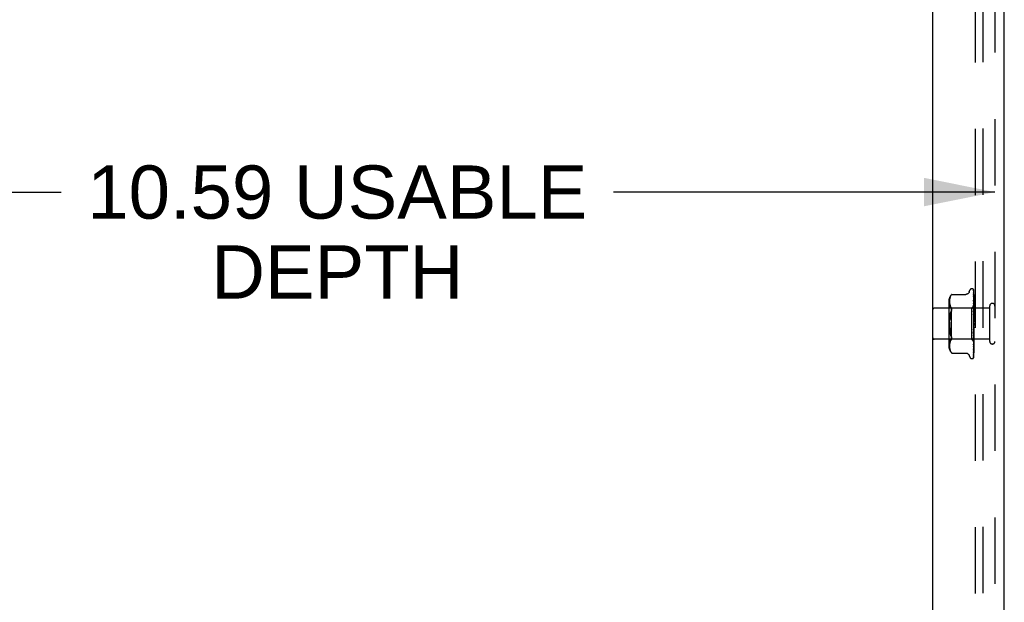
# Model space of a CAD drawing. Header units: inches. Extents: x 0 to 97.1, y 0 to 62.9.
# Tile 5 of 56: x 5.4 to 13.4, y 31.7 to 36.4. Entities that reach past the tile are written whole.
import ezdxf

# ---------------------------------------------------------------- set-up
doc = ezdxf.new("R2010")
doc.units = ezdxf.units.IN
doc.header["$LTSCALE"] = 5.342857
doc.header["$MEASUREMENT"] = 0
doc.linetypes.add('HIDDEN', pattern=[0.2, 0.1, -0.1])
doc.layers.get('0').update_dxf_attribs({"linetype": 'CONTINUOUS'})
for name, color, linetype in [('DEFAULT_2', 8, 'HIDDEN'), ('DIMENSIONS', 7, 'CONTINUOUS'), ('FRONT_COVER', 7, 'CONTINUOUS')]:
    doc.layers.add(name, color=color, linetype=linetype)
doc.styles.get("Standard").update_dxf_attribs({"font": 'arial.ttf'})
doc.dimstyles.new('DIMSTYLE_1', dxfattribs={"dimtxt": 0.428571, "dimasz": 0.571429, "dimexe": 0.09, "dimexo": 0.07, "dimgap": 0.0375, "dimtad": 0, "dimtih": 1, "dimtoh": 1, "dimzin": 4, "dimdsep": 46, "dimtxsty": 'Standard', "dimblk": '_FILLED', "dimblk1": '_FILLED', "dimblk2": '_FILLED', "dimcen": 0.09, "dimadec": 3, "dimazin": 1, "dimtfac": 1, "dimtdec": 3, "dimtofl": 0, "dimtmove": 0, "dimatfit": 3, "dimldrblk": '_FILLED', "dimfxl": 0, "dimtolj": 1, "dimtzin": 4, "dimarcsym": 0})

# ---------------------------------------------------------------- blocks, each defined once
blk = doc.blocks.new('_FILLED')
at = {"color": 0, "linetype": 'ByBlock'}
blk.add_solid([(0, 0), (-1, 0.2), (-1, -0.2)], dxfattribs=at)
blk = doc.blocks.new('*D17')
at = {"layer": 'DIMENSIONS', "color": 2, "linetype": 'Continuous'}
for p, q in [((2.7023, 35.0025), (5.7733, 35.0025)), ((13.2942, 35.0025), (10.2231, 35.0025))]:
    blk.add_line(p, q, dxfattribs=at)
at = {"layer": 'DIMENSIONS', "color": 2, "linetype": 'Continuous', "xscale": 0.5714285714, "yscale": 0.5714285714, "zscale": 0.5714285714, "rotation": 180}
blk.add_blockref('_FILLED', (2.7023, 35.0025), dxfattribs=at)
at = {"layer": 'DIMENSIONS', "color": 2, "linetype": 'Continuous', "xscale": 0.5714285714, "yscale": 0.5714285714, "zscale": 0.5714285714}
blk.add_blockref('_FILLED', (13.2942, 35.0025), dxfattribs=at)
at = {"layer": 'DIMENSIONS', "color": 2, "linetype": 'Continuous', "insert": (7.9982, 35.2168), "char_height": 0.428571, "width": 4.021243, "attachment_point": 2, "line_spacing_factor": 0.9}
blk.add_mtext('10.59 USABLE\\PDEPTH', dxfattribs=at)

msp = doc.modelspace()

# ---------------------------------------------------------------- linework, layer by layer
at = {"layer": 'DEFAULT_2', "color": 8, "linetype": 'HIDDEN'}
for p, q in [((13.136201, 21.086072), (13.136201, 40.800072)), ((13.199201, 21.088072), (13.199201, 40.798072))]:
    msp.add_line(p, q, dxfattribs=at)
at = {"layer": 'FRONT_COVER', "color": 3, "linetype": 'Continuous'}
for p, q in [((12.794201, 20.898072), (12.794201, 40.988072)), ((13.369201, 20.953072), (13.369201, 40.933072))]:
    msp.add_line(p, q, dxfattribs=at)
at = {"layer": 'FRONT_COVER', "color": 8, "linetype": 'HIDDEN'}
for p, q in [((13.294201, 40.933072), (13.294201, 20.953072)), ((12.939465, 34.170248), (12.943112, 34.175215)), ((12.945608, 34.178094), (12.946215, 34.178762)), ((12.94655, 34.179122), (12.946017, 34.178547)), ((12.94655, 34.179122), (13.059069, 34.179122)), ((13.086568, 34.198313), (13.092043, 34.213355)), ((13.107705, 34.224322), (13.108534, 34.224322)), ((13.119373, 34.220127), (13.119449, 34.220029)), ((13.121558, 34.215479), (13.122558, 34.146644)), ((13.121558, 34.212414), (13.122867, 34.123228)), ((13.121558, 34.208693), (13.122558, 34.141409)), ((13.121558, 34.199606), (13.122559, 34.135098)), ((13.121558, 34.192298), (13.123415, 34.073668)), ((13.121558, 34.177519), (13.122868, 34.100283)), ((13.124201, 33.938497), (13.124201, 34.213336)), ((12.922177, 34.122664), (12.922177, 33.763479)), ((12.927778, 34.128259), (12.927698, 34.123296)), ((12.927698, 34.123394), (12.927784, 34.118512)), ((12.928066, 34.133217), (12.927774, 34.12815)), ((12.927781, 34.118596), (12.928072, 34.11369)), ((12.928569, 34.138347), (12.928057, 34.133102)), ((12.928067, 34.113757), (12.928556, 34.108715)), ((12.92855, 34.108762), (12.92932, 34.103576)), ((12.929353, 34.1436), (12.928555, 34.138235)), ((12.929315, 34.103608), (12.930426, 34.09817)), ((12.930461, 34.148977), (12.929335, 34.143496)), ((12.930418, 34.098199), (12.931939, 34.092664)), ((12.931963, 34.154399), (12.93044, 34.148888)), ((12.933926, 34.159815), (12.931941, 34.154329)), ((12.936402, 34.16514), (12.933907, 34.159766)), ((12.939473, 34.170261), (12.936388, 34.165112)), ((13.121547, 34.167053), (13.121559, 34.166883)), ((13.121558, 34.166888), (13.123415, 34.060056)), ((13.12164, 34.146572), (13.121559, 34.146957)), ((13.121559, 34.146947), (13.122559, 34.096008)), ((13.121559, 34.133375), (13.123415, 34.042205)), ((13.121566, 34.133286), (13.121559, 34.133371)), ((13.121559, 34.108989), (13.12256, 34.06774)), ((13.122336, 34.126375), (13.121566, 34.133277)), ((13.122558, 34.146644), (13.123415, 34.086386)), ((13.122558, 34.141409), (13.123415, 34.082551)), ((13.122559, 34.096008), (13.123415, 34.051267)), ((13.122867, 34.123228), (13.123415, 34.085036)), ((13.122868, 34.100283), (13.123415, 34.067155)), ((13.124201, 34.145656), (13.123578, 34.151133)), ((13.124201, 34.108385), (13.123588, 34.114537)), ((13.251201, 34.067072), (12.804201, 34.067072)), ((12.942177, 34.068322), (12.922177, 34.088322)), ((12.93193, 34.092693), (12.933945, 34.087146)), ((12.932152, 34.006056), (12.934268, 34.017317)), ((12.933932, 34.087176), (12.936456, 34.081746)), ((12.936441, 34.081774), (12.939516, 34.076641)), ((12.939507, 34.076658), (12.943112, 34.071773)), ((13.1052, 34.068322), (12.942177, 34.068322)), ((12.942177, 34.068322), (12.942177, 33.817822)), ((13.124201, 34.087323), (13.1052, 34.068322)), ((13.1052, 34.068322), (13.1052, 33.817822)), ((13.12156, 34.092966), (13.123416, 34.020752)), ((13.121575, 34.092731), (13.12156, 34.092963)), ((13.121561, 34.065), (13.122561, 34.034934)), ((13.121579, 34.046826), (13.121562, 34.047113)), ((13.121562, 34.047097), (13.123418, 33.996452)), ((13.121568, 34.016507), (13.122242, 34.004579)), ((13.122343, 34.084927), (13.121575, 34.092725)), ((13.123193, 34.028997), (13.12158, 34.046821)), ((13.12319, 34.076096), (13.122343, 34.084927)), ((13.12256, 34.06774), (13.123416, 34.031454)), ((13.122561, 34.034934), (13.123417, 34.008415)), ((13.124201, 34.065167), (13.12319, 34.076096)), ((13.124201, 34.017559), (13.123193, 34.028997)), ((13.123414, 34.086386), (13.123438, 34.086384)), ((13.123414, 34.085035), (13.123438, 34.085137)), ((13.123414, 34.082551), (13.123438, 34.082451)), ((13.123414, 34.078547), (13.123438, 34.078756)), ((13.123414, 34.073668), (13.123438, 34.073481)), ((13.123414, 34.067154), (13.123438, 34.06747)), ((13.123415, 34.060056), (13.123438, 34.059797)), ((13.123415, 34.042205), (13.123438, 34.041895)), ((13.123415, 34.031453), (13.123438, 34.031981)), ((13.123416, 34.051268), (13.123438, 34.051688)), ((13.123416, 34.020752), (13.123438, 34.020421)), ((13.123818, 34.069949), (13.123438, 34.06747)), ((13.124201, 34.055031), (13.123438, 34.059797)), ((13.124201, 34.057862), (13.123438, 34.051688)), ((13.124201, 34.035793), (13.123438, 34.041895)), ((13.124201, 34.039255), (13.123438, 34.031981)), ((13.124201, 34.013205), (13.123438, 34.020421)), ((13.124201, 34.017172), (13.123438, 34.00906)), ((13.124201, 34.072321), (13.123818, 34.069949)), ((13.251201, 34.085072), (13.251201, 33.801072)), ((12.930491, 33.994248), (12.932154, 34.006068)), ((13.121572, 33.997331), (13.121582, 33.997206)), ((13.121572, 33.997331), (13.123428, 33.970086)), ((13.121582, 33.99721), (13.124201, 33.967277)), ((13.122242, 34.004579), (13.122876, 33.993087)), ((13.122876, 33.993087), (13.123423, 33.982928)), ((13.123417, 34.008415), (13.123438, 34.00906)), ((13.123418, 33.996452), (13.123438, 33.996151)), ((13.123428, 33.970086), (13.123438, 33.969963)), ((13.124201, 33.988081), (13.123438, 33.996151)), ((13.124201, 33.99241), (13.123438, 33.983755)), ((13.124201, 33.961331), (13.123438, 33.969963)), ((13.124201, 33.965865), (13.123438, 33.956979)), ((13.124201, 33.933921), (13.123438, 33.942803)), ((13.124201, 33.938497), (13.123438, 33.9297)), ((12.93049, 33.891902), (12.929238, 33.904203)), ((12.934268, 33.868826), (12.932152, 33.880088)), ((13.123417, 33.877236), (13.12156, 33.815527)), ((13.122237, 33.861053), (13.121563, 33.844924)), ((13.123421, 33.902659), (13.121565, 33.863537)), ((13.121565, 33.863528), (13.121581, 33.863772)), ((13.122256, 33.90274), (13.121583, 33.895127)), ((13.122872, 33.876548), (13.122237, 33.861053)), ((13.122889, 33.910119), (13.122256, 33.90274)), ((13.123416, 33.865854), (13.12256, 33.834308)), ((13.123419, 33.890214), (13.122872, 33.876548)), ((13.123434, 33.916673), (13.122889, 33.910119)), ((13.123416, 33.877236), (13.123438, 33.877561)), ((13.123416, 33.865854), (13.123438, 33.86527)), ((13.123418, 33.890214), (13.123438, 33.889493)), ((13.123421, 33.90266), (13.123438, 33.902904)), ((13.124201, 33.906842), (13.123438, 33.915653)), ((13.124201, 33.911293), (13.123438, 33.902905)), ((13.124201, 33.881072), (13.123438, 33.889493)), ((13.124201, 33.885239), (13.123438, 33.877561)), ((13.124201, 33.857543), (13.123438, 33.86527)), ((13.124201, 33.861274), (13.123438, 33.854585)), ((13.124201, 33.673407), (13.124201, 33.933921)), ((13.251201, 33.819072), (12.804201, 33.819072)), ((12.942177, 33.817822), (12.922177, 33.797822)), ((12.928556, 33.777429), (12.928067, 33.772387)), ((12.92932, 33.782567), (12.92855, 33.777381)), ((12.930426, 33.787973), (12.929315, 33.782535)), ((12.931939, 33.79348), (12.930418, 33.787945)), ((12.933945, 33.798997), (12.93193, 33.79345)), ((12.936456, 33.804398), (12.933932, 33.798967)), ((12.939516, 33.809502), (12.936441, 33.80437)), ((12.939507, 33.809485), (12.943112, 33.814371)), ((13.1052, 33.817822), (12.942177, 33.817822)), ((12.946419, 33.822637), (12.946023, 33.820351)), ((13.124004, 33.799018), (13.1052, 33.817822)), ((13.123415, 33.818717), (13.121558, 33.705473)), ((13.122559, 33.778024), (13.121558, 33.722912)), ((13.123416, 33.854259), (13.121559, 33.772196)), ((13.123415, 33.834519), (13.121559, 33.735068)), ((13.122559, 33.803635), (13.121559, 33.757332)), ((13.12256, 33.834308), (13.12156, 33.798488)), ((13.121561, 33.815524), (13.121577, 33.815795)), ((13.121578, 33.815801), (13.122345, 33.823942)), ((13.122345, 33.823942), (13.123594, 33.83753)), ((13.123415, 33.80372), (13.122558, 33.745442)), ((13.123415, 33.801031), (13.122558, 33.741202)), ((13.123415, 33.844333), (13.122559, 33.803635)), ((13.123415, 33.826403), (13.122559, 33.778024)), ((13.122771, 33.784003), (13.123591, 33.792295)), ((13.123414, 33.826403), (13.123438, 33.826034)), ((13.123414, 33.812702), (13.123438, 33.812439)), ((13.123414, 33.807419), (13.123438, 33.807564)), ((13.123414, 33.803721), (13.123438, 33.803565)), ((13.123414, 33.801031), (13.123438, 33.801083)), ((13.123414, 33.799783), (13.123438, 33.799734)), ((13.123415, 33.85426), (13.123438, 33.854585)), ((13.123415, 33.844334), (13.123438, 33.843859)), ((13.123415, 33.83452), (13.123438, 33.834807)), ((13.123415, 33.818717), (13.12342, 33.818823)), ((13.12342, 33.818823), (13.123438, 33.818942)), ((13.124201, 33.837105), (13.123438, 33.843859)), ((13.124201, 33.840266), (13.123438, 33.834807)), ((13.124201, 33.820497), (13.123438, 33.826034)), ((13.123691, 33.820232), (13.123438, 33.818942)), ((13.123591, 33.792295), (13.124201, 33.798716)), ((13.123594, 33.83753), (13.124201, 33.844336)), ((13.123946, 33.821576), (13.123691, 33.820232)), ((13.124201, 33.822974), (13.123946, 33.821576)), ((13.124201, 33.798839), (13.124003, 33.799019)), ((12.927784, 33.767631), (12.927698, 33.762749)), ((12.927698, 33.762848), (12.927778, 33.757885)), ((12.927774, 33.757994), (12.928066, 33.752927)), ((12.928072, 33.772453), (12.927781, 33.767548)), ((12.928057, 33.753041), (12.928569, 33.747796)), ((12.928555, 33.747909), (12.929353, 33.742544)), ((12.929335, 33.742648), (12.930461, 33.737167)), ((12.93044, 33.737255), (12.931963, 33.731745)), ((12.931941, 33.731814), (12.933926, 33.726329)), ((12.933907, 33.726377), (12.936402, 33.721004)), ((12.936388, 33.721031), (12.939473, 33.715883)), ((12.939465, 33.715895), (12.943112, 33.710929)), ((12.943112, 33.710929), (12.939473, 33.715883)), ((12.944158, 33.7097), (12.943112, 33.710929)), ((12.94655, 33.707021), (12.946463, 33.707119)), ((12.94655, 33.707021), (13.059074, 33.707021)), ((13.121559, 33.705479), (13.121531, 33.705125)), ((13.121559, 33.722911), (13.121556, 33.722838)), ((13.122558, 33.745442), (13.121558, 33.678936)), ((13.122558, 33.741202), (13.121558, 33.672833)), ((13.121559, 33.735068), (13.121558, 33.735046)), ((13.121559, 33.735055), (13.12233, 33.741417)), ((13.12156, 33.772201), (13.121571, 33.77237)), ((13.086568, 33.68783), (13.092043, 33.672788)), ((13.107705, 33.661822), (13.108534, 33.661822)), ((13.121125, 33.670699), (13.12108, 33.670594))]:
    msp.add_line(p, q, dxfattribs=at)
for points in [[(12.945612, 34.1781), (12.945093, 34.177521), (12.944495, 34.176839), (12.943112, 34.175215)], [(12.944234, 34.176538), (12.944745, 34.177126), (12.945209, 34.177649)], [(12.946405, 34.178966), (12.946516, 34.179084), (12.94655, 34.179122)], [(13.086568, 34.198314), (13.085847, 34.196522), (13.085054, 34.194867), (13.084132, 34.193221), (13.083082, 34.191603), (13.081901, 34.190026), (13.080591, 34.188508), (13.07915, 34.187053), (13.077576, 34.185673), (13.075867, 34.184381), (13.074022, 34.183194), (13.072043, 34.182124), (13.069937, 34.181188), (13.067708, 34.180403), (13.065365, 34.17979), (13.062913, 34.179366), (13.060357, 34.179147), (13.059159, 34.179122)], [(13.124201, 34.213336), (13.12367, 34.214626), (13.12308, 34.215779), (13.122454, 34.216803), (13.121822, 34.217688), (13.121212, 34.218435), (13.120654, 34.219041), (13.120177, 34.219505), (13.1198, 34.219839), (13.119546, 34.220039), (13.119407, 34.22013), (13.119373, 34.220127)], [(13.120341, 34.21908), (13.120416, 34.218978), (13.120618, 34.218677), (13.120831, 34.218311), (13.121039, 34.217882), (13.121226, 34.2174), (13.12138, 34.216873), (13.121491, 34.216311), (13.12155, 34.215725), (13.121559, 34.215476)], [(13.124201, 34.209911), (13.123764, 34.211563), (13.123302, 34.213053), (13.1228, 34.214451), (13.122251, 34.215773), (13.121634, 34.217035), (13.120921, 34.218248), (13.120344, 34.219073)], [(13.121445, 34.214139), (13.121066, 34.214704), (13.120967, 34.214856), (13.120945, 34.21489), (13.120989, 34.21481), (13.121085, 34.214616), (13.121213, 34.214306), (13.121351, 34.213879), (13.121468, 34.213367), (13.121541, 34.2128), (13.121559, 34.212412)], [(13.124201, 34.197299), (13.123906, 34.198982), (13.123502, 34.201101), (13.12308, 34.203146), (13.12264, 34.205116), (13.122182, 34.207012), (13.121705, 34.20883), (13.121356, 34.210072)], [(13.121358, 34.210069), (13.121421, 34.209832), (13.121518, 34.209288), (13.121559, 34.208688)], [(13.1214, 34.20071), (13.121384, 34.200746), (13.121386, 34.200741), (13.121429, 34.2006), (13.121492, 34.200319), (13.121545, 34.199905), (13.121559, 34.199607)], [(13.122208, 34.199158), (13.121725, 34.200063), (13.121553, 34.200395), (13.121438, 34.200629), (13.1214, 34.20071)], [(13.124201, 34.208807), (13.124061, 34.209196), (13.123787, 34.209887), (13.123496, 34.210548), (13.123194, 34.211175), (13.122885, 34.211769), (13.122576, 34.212326), (13.122271, 34.212845), (13.121975, 34.213324), (13.121698, 34.213755), (13.121445, 34.214139)], [(13.124201, 34.175646), (13.123949, 34.177531), (13.123557, 34.18031), (13.123148, 34.183055), (13.122724, 34.185761), (13.122286, 34.188428), (13.121833, 34.191048), (13.121503, 34.192877)], [(13.121504, 34.192882), (13.121538, 34.192642), (13.121559, 34.192293)], [(13.121625, 34.177579), (13.121583, 34.177695), (13.121534, 34.177848), (13.121529, 34.177863), (13.121548, 34.177728), (13.121559, 34.17752)], [(13.122712, 34.1752), (13.122111, 34.176467), (13.121872, 34.176987), (13.121694, 34.177405), (13.121625, 34.177579)], [(13.124201, 34.194751), (13.123981, 34.195364), (13.123697, 34.19608), (13.123399, 34.196767), (13.123094, 34.197421), (13.122789, 34.19804), (13.122491, 34.198622), (13.122208, 34.199158)], [(13.124201, 34.171672), (13.124126, 34.171887), (13.123783, 34.172793), (13.123422, 34.173653), (13.123061, 34.174457), (13.122712, 34.1752)], [(13.123578, 34.151133), (13.123173, 34.154512), (13.122754, 34.157894), (13.122321, 34.161276), (13.121548, 34.167044)], [(13.123371, 34.104047), (13.122714, 34.105479), (13.122411, 34.106163), (13.122141, 34.106813), (13.121915, 34.107421), (13.121744, 34.107962), (13.121632, 34.108418), (13.121576, 34.108769), (13.12156, 34.108992)], [(13.122612, 34.144142), (13.122311, 34.144816), (13.122048, 34.145432), (13.121833, 34.145982), (13.121682, 34.146429), (13.12164, 34.146572)], [(13.123588, 34.114537), (13.123185, 34.118439), (13.122336, 34.126375)], [(13.122559, 34.135098), (13.12316, 34.09553), (13.123415, 34.078547)], [(13.124201, 34.140406), (13.123982, 34.140996), (13.123636, 34.14185), (13.123284, 34.142662), (13.122612, 34.144142)], [(13.124201, 34.102091), (13.124027, 34.102533), (13.123704, 34.103301), (13.123371, 34.104047)], [(12.934264, 34.017299), (12.936807, 34.02788), (12.939753, 34.037594)], [(12.943112, 34.046514), (12.939749, 34.037581), (12.936802, 34.02786)], [(12.943112, 34.071773), (12.944375, 34.069965), (12.945347, 34.067947)], [(12.943112, 34.046514), (12.944375, 34.049807), (12.945347, 34.052928), (12.946023, 34.055828), (12.946419, 34.058546), (12.946553, 34.061097), (12.946419, 34.063507), (12.946023, 34.065793), (12.945347, 34.067947)], [(13.124201, 34.058129), (13.123841, 34.058936), (13.123494, 34.059659), (13.123141, 34.060377), (13.122793, 34.061096), (13.122462, 34.061813), (13.122165, 34.062526), (13.121918, 34.063211), (13.121733, 34.063852), (13.121618, 34.064423), (13.121566, 34.064902), (13.121561, 34.065011)], [(13.123125, 34.012116), (13.122809, 34.012696), (13.122499, 34.013308), (13.122207, 34.013959), (13.121952, 34.014636), (13.121747, 34.015338), (13.121617, 34.01602), (13.121567, 34.016531)], [(13.124201, 34.08728), (13.123928, 34.086992), (13.123712, 34.086758), (13.123552, 34.086578), (13.123453, 34.086454), (13.123415, 34.08639), (13.123414, 34.086386)], [(13.124201, 34.085341), (13.123928, 34.085163), (13.123712, 34.085042), (13.123552, 34.084979), (13.123453, 34.084974), (13.123415, 34.085026), (13.123414, 34.085035)], [(13.124201, 34.084006), (13.123928, 34.083619), (13.123712, 34.083281), (13.123552, 34.082991), (13.123453, 34.082753), (13.123415, 34.082574), (13.123414, 34.082551)], [(13.124201, 34.078261), (13.123928, 34.078198), (13.123712, 34.078194), (13.123552, 34.078251), (13.123453, 34.078364), (13.123414, 34.078547)], [(13.124201, 34.075639), (13.123928, 34.075166), (13.123712, 34.074737), (13.123552, 34.074346), (13.123453, 34.074003), (13.123415, 34.073716), (13.123414, 34.073668)], [(13.124201, 34.066295), (13.123928, 34.06635), (13.123712, 34.066463), (13.123552, 34.066637), (13.123453, 34.066865), (13.123414, 34.067154)], [(13.124201, 34.06248), (13.123928, 34.06194), (13.123712, 34.061434), (13.123552, 34.060957), (13.123453, 34.060521), (13.123415, 34.060136), (13.123415, 34.060056)], [(13.124201, 34.045005), (13.123928, 34.044417), (13.123712, 34.043853), (13.123552, 34.043308), (13.123453, 34.042794), (13.123415, 34.042325), (13.123415, 34.042205)], [(13.124201, 34.029595), (13.123928, 34.029876), (13.123712, 34.030207), (13.123552, 34.030592), (13.123453, 34.031021), (13.123415, 34.031453)], [(13.124201, 34.023847), (13.123928, 34.023231), (13.123712, 34.022629), (13.123552, 34.022035), (13.123453, 34.021463), (13.123415, 34.020927), (13.123416, 34.020752)], [(13.124201, 34.049875), (13.123926, 34.050048), (13.12371, 34.050274), (13.123552, 34.050554), (13.123454, 34.050885), (13.123416, 34.051268)], [(13.124201, 34.086869), (13.124009, 34.086485), (13.123818, 34.086068), (13.123627, 34.085619), (13.123438, 34.085137)], [(13.124201, 34.086434), (13.124009, 34.086472), (13.123818, 34.086476), (13.123627, 34.086447), (13.123438, 34.086384)], [(13.124201, 34.080817), (13.124009, 34.081276), (13.123818, 34.081701), (13.123627, 34.082093), (13.123438, 34.082451)], [(13.124201, 34.082108), (13.124009, 34.081315), (13.123818, 34.080492), (13.123627, 34.079639), (13.123438, 34.078756)], [(13.124201, 34.070222), (13.124009, 34.071085), (13.123818, 34.071916), (13.123627, 34.072715), (13.123438, 34.073481)], [(12.928369, 33.916913), (12.927865, 33.929901), (12.927693, 33.943066), (12.927865, 33.956233), (12.928369, 33.969225)], [(12.927865, 33.956242), (12.927693, 33.943077), (12.927865, 33.92991), (12.928369, 33.916919), (12.929238, 33.904202), (12.930491, 33.891895), (12.932154, 33.880075)], [(12.932152, 34.006056), (12.93049, 33.994242), (12.929238, 33.981941), (12.928369, 33.96923)], [(13.123439, 34.000291), (13.123409, 34.000498), (13.123336, 34.000648), (13.123219, 34.000736), (13.123064, 34.000761), (13.122876, 34.000718), (13.122666, 34.000605), (13.122445, 34.000422), (13.122223, 34.000162), (13.122013, 33.999819), (13.121829, 33.9994), (13.121683, 33.998904), (13.121591, 33.998358), (13.121558, 33.997792), (13.121572, 33.997331)], [(13.123429, 33.961102), (13.123261, 33.961325), (13.123078, 33.961574), (13.122879, 33.96186), (13.122665, 33.962191), (13.122438, 33.962579), (13.122206, 33.963037), (13.121984, 33.963566), (13.121787, 33.964172), (13.12167, 33.964677)], [(13.121696, 33.964543), (13.122012, 33.96304), (13.122346, 33.961408), (13.122665, 33.959813), (13.122969, 33.958248), (13.123261, 33.956711), (13.123513, 33.955341)], [(13.124201, 34.010153), (13.124057, 34.010436), (13.123752, 34.011002), (13.123125, 34.012116)], [(13.124201, 33.999769), (13.123928, 33.999148), (13.123712, 33.99853), (13.123552, 33.997909), (13.123453, 33.997298), (13.123415, 33.996715), (13.123418, 33.996452)], [(13.123422, 33.982928), (13.123415, 33.983157), (13.123438, 33.983755)], [(13.124201, 33.973641), (13.123928, 33.973038), (13.123712, 33.972427), (13.123552, 33.9718), (13.123453, 33.971174), (13.123415, 33.970564), (13.123428, 33.970086)], [(13.123514, 33.955342), (13.123453, 33.955754), (13.123415, 33.956363), (13.123438, 33.956979)], [(13.124201, 33.946409), (13.123928, 33.945846), (13.123712, 33.945262), (13.123552, 33.944653), (13.123453, 33.944034), (13.123415, 33.943419), (13.123438, 33.942803)], [(13.124201, 34.006187), (13.123928, 34.006568), (13.123712, 34.006992), (13.123552, 34.007464), (13.123453, 34.007972), (13.123417, 34.008415)], [(13.124201, 33.980499), (13.123928, 33.980966), (13.123712, 33.981468), (13.123552, 33.982009), (13.123453, 33.982577), (13.123422, 33.982928)], [(13.124201, 33.960026), (13.124064, 33.960237), (13.12389, 33.960488), (13.123734, 33.960699), (13.123429, 33.961102)], [(13.124201, 33.953458), (13.123928, 33.953994), (13.123712, 33.954555), (13.123552, 33.955147), (13.123514, 33.955342)], [(12.943112, 33.83963), (12.939749, 33.848563), (12.936802, 33.858284), (12.934264, 33.868844)], [(12.934268, 33.868826), (12.936807, 33.858264), (12.939753, 33.848549), (12.943112, 33.83963)], [(13.121579, 33.895072), (13.121672, 33.895763), (13.12184, 33.89645), (13.12207, 33.897122), (13.122337, 33.897739), (13.122624, 33.898306), (13.122916, 33.898818), (13.123204, 33.89929), (13.123767, 33.900182)], [(13.121582, 33.863789), (13.121743, 33.865597), (13.124201, 33.893509)], [(13.124201, 33.926041), (13.123928, 33.926627), (13.123712, 33.927227), (13.123552, 33.927848), (13.123453, 33.928473), (13.123415, 33.929089), (13.123438, 33.9297)], [(13.123434, 33.916673), (13.123415, 33.916262), (13.123438, 33.915653)], [(13.124201, 33.89924), (13.123928, 33.899854), (13.123712, 33.900472), (13.123552, 33.901099), (13.123453, 33.90172), (13.123415, 33.90232), (13.123421, 33.90266)], [(13.124201, 33.874023), (13.123928, 33.874644), (13.123712, 33.875257), (13.123552, 33.875867), (13.123453, 33.876461), (13.123415, 33.877024), (13.123416, 33.877236)], [(13.124201, 33.867912), (13.123928, 33.86758), (13.123712, 33.8672), (13.123552, 33.86677), (13.123453, 33.8663), (13.123416, 33.865854)], [(13.124201, 33.892572), (13.123928, 33.892146), (13.123712, 33.891681), (13.123552, 33.891172), (13.123453, 33.890632), (13.123418, 33.890214)], [(13.124201, 33.919056), (13.123928, 33.918553), (13.123712, 33.918019), (13.123552, 33.917449), (13.123453, 33.916859), (13.123434, 33.916673)], [(13.123767, 33.900182), (13.124043, 33.900638), (13.124201, 33.900914)], [(12.946419, 33.822637), (12.946553, 33.825046), (12.946419, 33.827597), (12.946023, 33.830315), (12.945347, 33.833215), (12.944375, 33.836337), (12.943112, 33.83963)], [(12.943112, 33.814371), (12.944375, 33.816179), (12.945347, 33.818196), (12.946023, 33.820351)], [(13.123415, 33.812701), (13.122233, 33.738069), (13.121889, 33.716795), (13.121558, 33.696463)], [(13.123415, 33.807419), (13.122233, 33.728562), (13.121889, 33.70603), (13.121558, 33.684476)], [(13.123415, 33.799783), (13.122233, 33.717117), (13.121889, 33.693523), (13.121558, 33.670964)], [(13.121561, 33.798485), (13.121586, 33.798817), (13.12167, 33.799314), (13.121828, 33.799915), (13.122058, 33.80059), (13.122349, 33.801321), (13.122682, 33.802077), (13.123043, 33.802853), (13.123414, 33.80364), (13.123782, 33.804438), (13.124134, 33.805258), (13.124201, 33.805425)], [(13.121563, 33.84491), (13.121567, 33.84498), (13.121629, 33.845562), (13.121767, 33.846224), (13.12198, 33.846929), (13.122246, 33.847628), (13.12255, 33.848317), (13.122873, 33.848982), (13.123204, 33.849625), (13.123534, 33.850258), (13.123856, 33.850888), (13.124165, 33.851531), (13.124201, 33.851611)], [(13.121572, 33.772378), (13.121895, 33.775459), (13.122771, 33.784003)], [(13.124201, 33.827536), (13.123928, 33.827422), (13.123712, 33.827251), (13.123552, 33.827021), (13.123453, 33.826739), (13.123414, 33.826403)], [(13.124201, 33.813278), (13.123928, 33.813282), (13.123712, 33.813227), (13.123552, 33.813111), (13.123453, 33.81294), (13.123414, 33.812702)], [(13.124201, 33.805699), (13.123928, 33.806131), (13.123712, 33.806516), (13.123552, 33.806858), (13.123453, 33.80715), (13.123415, 33.807384), (13.123414, 33.807419)], [(13.124201, 33.803711), (13.123928, 33.803832), (13.123712, 33.803895), (13.123552, 33.803898), (13.123453, 33.803844), (13.123414, 33.803721)], [(13.124201, 33.799852), (13.123928, 33.800191), (13.123712, 33.800478), (13.123552, 33.800714), (13.123453, 33.800896), (13.123415, 33.801018), (13.123414, 33.801031)], [(13.124201, 33.799181), (13.123928, 33.799416), (13.123712, 33.799594), (13.123552, 33.799716), (13.123453, 33.799781), (13.123415, 33.799786), (13.123414, 33.799783)], [(13.124201, 33.851302), (13.123928, 33.851907), (13.123712, 33.852492), (13.123552, 33.853065), (13.123453, 33.85361), (13.123415, 33.854115), (13.123415, 33.85426)], [(13.124201, 33.845969), (13.123928, 33.845742), (13.123712, 33.845462), (13.123552, 33.845125), (13.123453, 33.844742), (13.123415, 33.844334)], [(13.124201, 33.831898), (13.123928, 33.832464), (13.123712, 33.833002), (13.123552, 33.833515), (13.123453, 33.833992), (13.123415, 33.834421), (13.123415, 33.83452)], [(13.124201, 33.816511), (13.123947, 33.816982), (13.123741, 33.81742), (13.123583, 33.817829), (13.123476, 33.818202), (13.123422, 33.818532), (13.123415, 33.818717)], [(13.124201, 33.808319), (13.124009, 33.809306), (13.123818, 33.810322), (13.123627, 33.811366), (13.123438, 33.812439)], [(13.124201, 33.810022), (13.124009, 33.809358), (13.123818, 33.808727), (13.123627, 33.808129), (13.123438, 33.807564)], [(13.124201, 33.801012), (13.124009, 33.801603), (13.123818, 33.802226), (13.123627, 33.80288), (13.123438, 33.803565)], [(13.124201, 33.801879), (13.124009, 33.801629), (13.123818, 33.801413), (13.123627, 33.801231), (13.123438, 33.801083)], [(13.124003, 33.799019), (13.123818, 33.79922), (13.123627, 33.79946), (13.123438, 33.799734)], [(12.943112, 33.710929), (12.944159, 33.709699), (12.94502, 33.708707), (12.945695, 33.707949), (12.946179, 33.707422), (12.946463, 33.707119)], [(13.05916, 33.707021), (13.060358, 33.706996), (13.062914, 33.706777), (13.065366, 33.706353), (13.067708, 33.70574), (13.069938, 33.704955), (13.072043, 33.704019), (13.074022, 33.702949), (13.075867, 33.701762), (13.077576, 33.70047), (13.079151, 33.69909), (13.080591, 33.697635), (13.081901, 33.696117), (13.083083, 33.694541), (13.084132, 33.692923), (13.085054, 33.691277), (13.085847, 33.689621), (13.086568, 33.68783)], [(13.121454, 33.683572), (13.12179, 33.685105), (13.12225, 33.687323), (13.122694, 33.689606), (13.123123, 33.691946), (13.123537, 33.694346), (13.123933, 33.696799), (13.124201, 33.698576)], [(13.121531, 33.705134), (13.121858, 33.707251), (13.122307, 33.710261), (13.122742, 33.713296), (13.123163, 33.716351), (13.12357, 33.719426), (13.123959, 33.72251), (13.124201, 33.724509)], [(13.121556, 33.722838), (13.121555, 33.722816), (13.121552, 33.722783), (13.121573, 33.722882), (13.121638, 33.723106), (13.121761, 33.723452), (13.121946, 33.723911), (13.122184, 33.724458), (13.122455, 33.725053), (13.123082, 33.726414)], [(13.12156, 33.75733), (13.121572, 33.757476), (13.12162, 33.757749), (13.121722, 33.758146), (13.121886, 33.758648), (13.122109, 33.759232), (13.122376, 33.75987), (13.122679, 33.760553), (13.123343, 33.762017)], [(13.121913, 33.696745), (13.122463, 33.697848), (13.122777, 33.698485), (13.123103, 33.699168), (13.123432, 33.699892), (13.123752, 33.70065), (13.124058, 33.701442), (13.124201, 33.701849)], [(13.12233, 33.741417), (13.122762, 33.745119), (13.12318, 33.748799), (13.123584, 33.752455), (13.124201, 33.75829)], [(13.123082, 33.726414), (13.123424, 33.727181), (13.123776, 33.72802), (13.124118, 33.72891), (13.124201, 33.729145)], [(13.123343, 33.762017), (13.123684, 33.762798), (13.124016, 33.763609), (13.124201, 33.764096)], [(13.120517, 33.667632), (13.120462, 33.667556), (13.120432, 33.667516), (13.120474, 33.667568), (13.120757, 33.667911)], [(13.121559, 33.670967), (13.12155, 33.67071), (13.121502, 33.670209), (13.121421, 33.669748), (13.121314, 33.669325), (13.121184, 33.668927), (13.121035, 33.668559), (13.120867, 33.668211), (13.120699, 33.667913), (13.120558, 33.667692), (13.120517, 33.667632)], [(13.120757, 33.667911), (13.120969, 33.668172), (13.121216, 33.668486), (13.121487, 33.668843), (13.121777, 33.669243), (13.12208, 33.669682), (13.122391, 33.670161), (13.122704, 33.670676), (13.123016, 33.671226), (13.123323, 33.671811), (13.12362, 33.672429), (13.123902, 33.673079), (13.124164, 33.673759), (13.124201, 33.673863)], [(13.121122, 33.670692), (13.121494, 33.671622), (13.122, 33.673015), (13.122477, 33.674485), (13.122929, 33.676027), (13.123357, 33.67764), (13.123763, 33.679329), (13.124149, 33.681122), (13.124201, 33.681381)], [(13.121559, 33.672837), (13.121518, 33.672215), (13.121411, 33.671596), (13.121257, 33.671051), (13.121125, 33.670699)], [(13.121559, 33.678937), (13.121534, 33.678486), (13.121461, 33.677995), (13.121367, 33.677609), (13.12128, 33.677348), (13.121227, 33.677218), (13.121218, 33.677198)], [(13.121218, 33.677198), (13.12122, 33.677203), (13.121265, 33.677288), (13.121362, 33.677461), (13.121511, 33.677719), (13.121926, 33.678425)], [(13.121559, 33.684481), (13.121513, 33.683883), (13.121457, 33.683576)], [(13.121482, 33.695795), (13.121476, 33.695775), (13.121488, 33.695809), (13.12156, 33.695987), (13.121704, 33.696309), (13.121913, 33.696745)], [(13.121559, 33.696462), (13.121539, 33.696127), (13.121501, 33.695877), (13.121482, 33.695795)], [(13.121598, 33.668133), (13.122444, 33.669364), (13.123085, 33.670538), (13.123629, 33.671772), (13.124106, 33.673106), (13.124201, 33.673407)], [(13.121926, 33.678425), (13.122171, 33.67885), (13.122429, 33.679308), (13.122696, 33.679799), (13.122967, 33.680319), (13.123237, 33.680866), (13.123504, 33.681441), (13.123762, 33.682039), (13.124008, 33.682662), (13.124201, 33.683197)]]:
    msp.add_lwpolyline(points, dxfattribs=at)
for centre, radius, start, end in [((12.999755, 34.122664), 0.077578, 133.3007559, 180), ((13.107705, 34.207655), 0.016667, 90, 160), ((13.108534, 34.207655), 0.016667, 19.9484407, 90), ((13.272701, 34.085072), 0.0215, 0, 180), ((12.804201, 34.057072), 0.01, 90, 180), ((12.804201, 33.829072), 0.01, 180, 270), ((13.272701, 33.801072), 0.0215, 180, 360), ((12.999755, 33.763479), 0.077578, 180, 226.6992432), ((13.107705, 33.678488), 0.016667, 200, 270), ((13.108534, 33.678488), 0.016667, 270, 321.3781548)]:
    msp.add_arc(centre, radius, start, end, dxfattribs=at)

# ---------------------------------------------------------------- dimensions: what is measured, and where the dimension line sits
at = {"layer": 'DIMENSIONS', "color": 2, "linetype": 'Continuous'}
dim = msp.add_linear_dim(base=(13.294201, 35.002473), p1=(2.70228, 23.600856), p2=(13.294201, 21.568072), text='<> USABLE\\PDEPTH', dimstyle='DIMSTYLE_1', dxfattribs=at)
dim.commit()
dim.dimension.update_dxf_attribs({"geometry": '*D17', "text_midpoint": (7.99824, 34.681044), "dimtype": 160})

doc.saveas('drawing.dxf')
